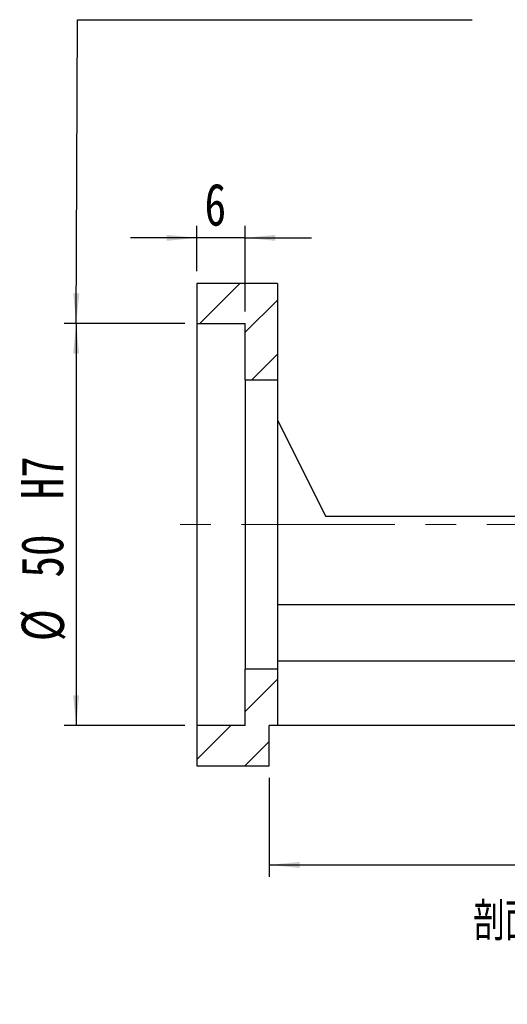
# Model space of a CAD drawing. Header units: millimetres. Extents: x 28 to 287, y 14 to 199.
# Tile 2 of 6: x 181 to 222, y 14 to 96. Entities that reach past the tile are written whole.
import ezdxf

# ---------------------------------------------------------------- set-up
doc = ezdxf.new("R2010")
doc.units = ezdxf.units.MM
doc.linetypes.add('CENTERX2', pattern=[20.32, 12.7, -2.54, 2.54, -2.54])
doc.layers.add('FORMAT', color=7, linetype='Continuous')
doc.styles.add('SLDTEXTSTYLE0', font='TXT', dxfattribs={"width": 0.75})
doc.styles.add('SLDTEXTSTYLE1', font='TXT', dxfattribs={"width": 0.75, "bigfont": 'bigfont'})
doc.dimstyles.new('SLDDIMSTYLE2', dxfattribs={"dimtxt": 3.5, "dimasz": 2.5, "dimexe": 0, "dimexo": 0.0625, "dimgap": 0.875, "dimtad": 1, "dimlfac": 1.5, "dimrnd": 1e-09, "dimzin": 12, "dimdsep": 46, "dimtxsty": 'SLDTEXTSTYLE0', "dimsah": 1, "dimcen": 0.09, "dimadec": 0, "dimazin": 3, "dimtfac": 1, "dimtofl": 0, "dimtmove": 0, "dimatfit": 3, "dimfxl": 0, "dimfrac": 2, "dimtolj": 1, "dimtzin": 12, "dimarcsym": 0})
doc.dimstyles.new('SLDDIMSTYLE4', dxfattribs={"dimtxt": 3.5, "dimasz": 2.5, "dimexe": 0, "dimexo": 0.0625, "dimgap": 0.875, "dimtad": 1, "dimlfac": 1.5, "dimrnd": 1e-09, "dimzin": 12, "dimdsep": 46, "dimtxsty": 'SLDTEXTSTYLE0', "dimsah": 1, "dimcen": 0.09, "dimadec": 0, "dimazin": 3, "dimtfac": 1, "dimtmove": 0, "dimatfit": 0, "dimfxl": 0, "dimfrac": 2, "dimtolj": 1, "dimtzin": 12, "dimarcsym": 0})
doc.dimstyles.new('SLDDIMSTYLE7', dxfattribs={"dimtxt": 3.5, "dimasz": 2.5, "dimexe": 0, "dimexo": 0.0625, "dimgap": 0.875, "dimtad": 1, "dimlfac": 1.5, "dimrnd": 1e-09, "dimzin": 12, "dimdsep": 46, "dimtxsty": 'SLDTEXTSTYLE0', "dimsah": 1, "dimcen": 0.09, "dimadec": 0, "dimazin": 3, "dimtfac": 1, "dimtofl": 0, "dimtmove": 0, "dimatfit": 3, "dimfxl": 0, "dimfrac": 2, "dimtolj": 1, "dimarcsym": 0})

# ---------------------------------------------------------------- blocks, each defined once
blk = doc.blocks.new('_D_15')
at = {"layer": 'FORMAT', "color": 7}
for p, q in [((251.499, 36.342), (251.499, 24.786)), ((202.166, 33.008), (202.166, 24.786)), ((202.166, 25.786), (251.499, 25.786))]:
    blk.add_line(p, q, dxfattribs=at)
for points in [[(202.166, 25.786), (204.666, 25.536), (204.666, 26.036)], [(251.499, 25.786), (248.999, 26.036), (248.999, 25.536)]]:
    blk.add_solid(points, dxfattribs=at)
at = {"layer": 'FORMAT', "color": 7, "insert": (225.137, 30.297), "char_height": 3.5, "attachment_point": 1, "style": 'SLDTEXTSTYLE0'}
blk.add_mtext('74', dxfattribs=at)
blk = doc.blocks.new('_D_17')
at = {"layer": 'FORMAT', "color": 7}
for p, q in [((196.166, 75.008), (196.166, 78.781)), ((200.166, 71.675), (200.166, 78.781)), ((196.166, 77.781), (190.666, 77.781)), ((200.166, 77.781), (196.166, 77.781)), ((200.166, 77.781), (205.666, 77.781))]:
    blk.add_line(p, q, dxfattribs=at)
for points in [[(196.166, 77.781), (193.666, 78.031), (193.666, 77.531)], [(200.166, 77.781), (202.666, 77.531), (202.666, 78.031)]]:
    blk.add_solid(points, dxfattribs=at)
at = {"layer": 'FORMAT', "color": 7, "insert": (196.803, 82.293), "char_height": 3.5, "attachment_point": 1, "style": 'SLDTEXTSTYLE0'}
blk.add_mtext('6', dxfattribs=at)
blk = doc.blocks.new('_D_18')
at = {"layer": 'FORMAT', "color": 7}
for p, q in [((195.166, 70.675), (185.166, 70.675)), ((186.166, 70.675), (186.166, 37.342)), ((195.166, 37.342), (185.166, 37.342))]:
    blk.add_line(p, q, dxfattribs=at)
for points in [[(186.166, 70.675), (185.916, 68.175), (186.416, 68.175)], [(186.166, 37.342), (186.416, 39.842), (185.916, 39.842)]]:
    blk.add_solid(points, dxfattribs=at)
at = {"layer": 'FORMAT', "color": 7, "char_height": 3.5, "attachment_point": 1, "rotation": 90, "style": 'SLDTEXTSTYLE0'}
for s, insert in [('H7', (181.601, 56.097)), ('50', (181.601, 49.612)), ('%%c', (181.654, 44.334))]:
    blk.add_mtext(s, dxfattribs=dict(at, insert=insert))

msp = doc.modelspace()

# ---------------------------------------------------------------- hatches: boundary and pattern name
at = {"layer": 'FORMAT', "linetype": 'Continuous', "lineweight": 18}
h = msp.add_hatch(dxfattribs=at)
h.set_pattern_fill('ANSI31', color=256, style=0)
h.paths.add_polyline_path([(202.8326, 66.0085), (202.8326, 74.0085), (196.1659, 74.0085), (196.1659, 70.6752), (200.1659, 70.6752), (200.1659, 66.0085)], flags=0)
h = msp.add_hatch(dxfattribs=at)
h.set_pattern_fill('ANSI31', color=256, style=0)
h.paths.add_polyline_path([(200.1659, 42.0085), (200.1659, 37.3418), (196.1659, 37.3418), (196.1659, 34.0085), (202.1659, 34.0085), (202.1659, 37.3418), (202.8326, 37.3418), (202.8326, 42.0085)], flags=0)

# ---------------------------------------------------------------- linework, layer by layer
at = {"color": 7, "linetype": 'Continuous', "lineweight": 25}
for p, q in [((196.1659, 74.0085), (196.1659, 70.6752)), ((202.8326, 74.0085), (196.1659, 74.0085)), ((202.8326, 74.0085), (202.8326, 66.0085)), ((196.1659, 70.6752), (200.1659, 70.6752)), ((196.1659, 70.6752), (196.1659, 37.3418)), ((200.1659, 66.0085), (200.1659, 70.6752)), ((200.1659, 66.0085), (202.8326, 66.0085)), ((200.1659, 66.0085), (200.1659, 42.0085)), ((202.8326, 66.0085), (202.8326, 42.0085)), ((202.8326, 62.6752), (206.8326, 54.6752)), ((228.4326, 54.6752), (206.8326, 54.6752)), ((228.4326, 47.3418), (202.8326, 47.3418)), ((232.1659, 42.6752), (202.8326, 42.6752)), ((202.8326, 42.0085), (200.1659, 42.0085)), ((200.1659, 37.3418), (200.1659, 42.0085)), ((202.8326, 42.0085), (202.8326, 37.3418)), ((196.1659, 37.3418), (196.1659, 34.0085)), ((200.1659, 37.3418), (196.1659, 37.3418)), ((202.1659, 34.0085), (202.1659, 37.3418)), ((202.8326, 37.3418), (202.1659, 37.3418)), ((236.1659, 37.3418), (202.8326, 37.3418)), ((196.1659, 34.0085), (202.1659, 34.0085))]:
    msp.add_line(p, q, dxfattribs=at)
at = {"layer": 'FORMAT', "color": 7}
for p, q in [((186.1663, 70.6752), (186.28, 95.8679)), ((186.28, 95.8679), (218.9565, 95.8679))]:
    msp.add_line(p, q, dxfattribs=at)
at = {"layer": 'FORMAT', "color": 7, "linetype": 'CENTERX2', "lineweight": 18}
msp.add_line((253.1956, 54.0085), (194.1659, 54.0085), dxfattribs=at)
at = {"layer": 'FORMAT', "color": 7}
msp.add_solid([(186.1663, 70.6752), (186.4276, 73.174), (185.9276, 73.1763)], dxfattribs=at)

# ---------------------------------------------------------------- texts
at = {"layer": 'FORMAT', "insert": (227.6104, 22.6979), "char_height": 3.175, "attachment_point": 2, "style": 'SLDTEXTSTYLE1'}
msp.add_mtext('\\M+19655\\M+196CA\\M+19AA4 H-H', dxfattribs=at)

# ---------------------------------------------------------------- dimensions: what is measured, and where the dimension line sits
at = {"layer": 'FORMAT', "color": 7}
for base, p1, p2, dimstyle, picture, middle in [((196.1659, 77.781), (200.1659, 70.6752), (196.1659, 74.0085), 'SLDDIMSTYLE4', '_D_17', (198.0964, 77.781)), ((251.4993, 25.7857), (202.1659, 34.0085), (251.4993, 37.3418), 'SLDDIMSTYLE2', '_D_15', (227.7228, 25.7857))]:
    dim = msp.add_linear_dim(base=base, p1=p1, p2=p2, dimstyle=dimstyle, dxfattribs=at)
    dim.commit()
    dim.dimension.update_dxf_attribs({"geometry": picture, "text_midpoint": middle, "dimtype": 160})
dim = msp.add_linear_dim(base=(186.1659, 37.3418), p1=(196.1659, 70.6752), p2=(196.1659, 37.3418), angle=90, text='%%c<>H7', dimstyle='SLDDIMSTYLE7', dxfattribs=at)
dim.commit()
dim.dimension.update_dxf_attribs({"geometry": '_D_18', "text_midpoint": (186.1659, 53.0933), "dimtype": 160})

doc.saveas('drawing.dxf')
